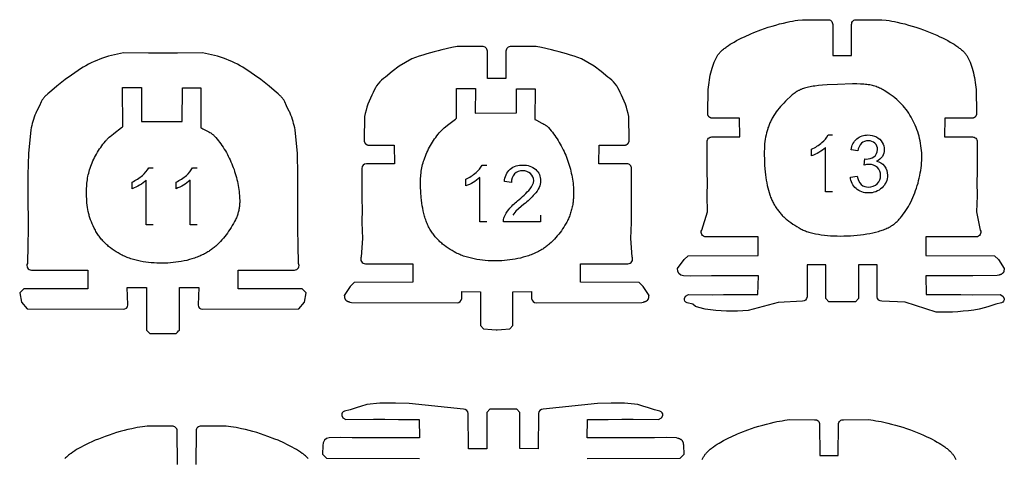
# Model space of a CAD drawing. Extents: x -306 to 77, y -230 to 818.
# Tile 10 of 15: x -104 to 69, y 117 to 194. Entities that reach past the tile are written whole.
import ezdxf

# ---------------------------------------------------------------- set-up
doc = ezdxf.new("R2010")
doc.units = 0
doc.layers.add('LAYER_1', color=18, linetype='CONTINUOUS')
doc.layers.add('LETTERS', color=1, linetype='CONTINUOUS')

msp = doc.modelspace()

# ---------------------------------------------------------------- linework, layer by layer
at = {"layer": 'LAYER_1'}
for points in [[(39.29, 187.73), (42.54, 187.73), (42.57, 193.2, -0.444286), (43.47, 194.01), (47.85, 194.02), (47.86, 194.02), (48.67, 193.92), (49.15, 193.85), (49.62, 193.76), (50.09, 193.68), (50.55, 193.58), (51.23, 193.42), (51.9, 193.26), (52.56, 193.08), (53.22, 192.88), (53.88, 192.68), (54.54, 192.46), (55.19, 192.23), (56.4, 191.77), (56.97, 191.53), (57.53, 191.29), (58.08, 191.03), (58.54, 190.81), (59, 190.58), (59.45, 190.34), (59.89, 190.09), (60.23, 189.9), (60.56, 189.69), (60.89, 189.47), (61.21, 189.25), (61.49, 189.04), (61.63, 188.93), (61.77, 188.82), (61.9, 188.7), (62.03, 188.59), (62.16, 188.47), (62.28, 188.35), (62.38, 188.25), (62.47, 188.15), (62.56, 188.04), (62.64, 187.94), (62.72, 187.83), (62.8, 187.71), (62.87, 187.6), (62.94, 187.48), (63.06, 187.26), (63.17, 187.04), (63.28, 186.81), (63.38, 186.57), (63.51, 186.22), (63.64, 185.85), (63.76, 185.48), (63.86, 185.11), (63.96, 184.7), (64.06, 184.28), (64.15, 183.86), (64.22, 183.43), (64.29, 183.01), (64.35, 182.58), (64.4, 182.15), (64.44, 181.73), (64.51, 177.59), (64.51, 177.57), (64.52, 177.55), (64.52, 177.52), (64.52, 177.5), (64.51, 177.48), (64.51, 177.46), (64.51, 177.44), (64.51, 177.42), (64.51, 177.4), (64.5, 177.38), (64.5, 177.36), (64.49, 177.34), (64.49, 177.32), (64.48, 177.3), (64.48, 177.28), (64.47, 177.26), (64.46, 177.24), (64.46, 177.22), (64.45, 177.2), (64.44, 177.18), (64.43, 177.16), (64.42, 177.14), (64.41, 177.12), (64.4, 177.1), (64.39, 177.09), (64.38, 177.07), (64.37, 177.05), (64.35, 177.03), (64.34, 177.02), (64.33, 177), (64.31, 176.98), (64.3, 176.97), (64.28, 176.95), (64.27, 176.94), (64.25, 176.92), (64.24, 176.91), (64.22, 176.89), (64.21, 176.88), (64.19, 176.87), (64.17, 176.86), (64.16, 176.84), (64.14, 176.83), (64.12, 176.82), (64.1, 176.81), (64.08, 176.8), (64.06, 176.79), (64.05, 176.78), (64.03, 176.77), (64.01, 176.76), (63.99, 176.76), (63.97, 176.75), (63.95, 176.74), (63.93, 176.74), (63.91, 176.73), (63.89, 176.73), (63.87, 176.72), (63.85, 176.72), (63.83, 176.71), (63.8, 176.71), (63.78, 176.71), (63.76, 176.71), (63.74, 176.7), (63.72, 176.7), (59.05, 176.71), (58.96, 176.7), (58.94, 176.7), (58.92, 176.7), (58.92, 176.7), (58.9, 173.42), (63.8, 173.41, -0.414347), (64.62, 172.6), (64.62, 167.16), (64.58, 165.49), (64.6, 163.08), (64.49, 160.27), (65.18, 157.06, -0.56177), (64.46, 155.87), (55.64, 155.87), (55.64, 152.6), (67.66, 152.55), (68.37, 151.86), (69.39, 150.31), (69.39, 150.28), (69.38, 150.26), (69.37, 150.23), (69.37, 150.21), (69.36, 150.16), (69.33, 149.9), (69.32, 149.85), (69.31, 149.83), (69.31, 149.81), (69.3, 149.78), (69.3, 149.76), (69.29, 149.73), (69.28, 149.71), (69.28, 149.7), (69.27, 149.69), (69.27, 149.68), (69.26, 149.67), (69.26, 149.65), (69.25, 149.64), (69.25, 149.63), (69.24, 149.62), (69.24, 149.61), (69.23, 149.6), (69.22, 149.59), (69.22, 149.58), (69.21, 149.57), (69.2, 149.56), (69.19, 149.55), (69.19, 149.54), (69.18, 149.53), (69.16, 149.52), (69.15, 149.5), (69.14, 149.49), (69.13, 149.48), (69.11, 149.46), (69.1, 149.45), (69.09, 149.44), (69.07, 149.43), (69.06, 149.42), (69.04, 149.41), (69.03, 149.4), (69, 149.38), (68.97, 149.36), (68.94, 149.34), (68.91, 149.32), (68.88, 149.3), (68.84, 149.28), (68.81, 149.27), (68.78, 149.25), (68.74, 149.24), (68.71, 149.22), (68.64, 149.2), (68.56, 149.17), (68.49, 149.15), (68.42, 149.13), (68.13, 149.06), (63.85, 148.99), (60.43, 149), (55.62, 148.99), (55.69, 145.75), (59.34, 145.74), (61.73, 145.71), (63.72, 145.69), (68.64, 145.75), (69.16, 145.43), (69.38, 145.03, -0.399592), (68.88, 144.29), (67.91, 144.03), (66.66, 143.63), (66.07, 143.47), (64.98, 143.14, -0.046647), (57.42, 142.63), (51.96, 144.41), (47.9, 144.56, -0.398178), (47.07, 145.31), (47.05, 150.97), (43.8, 150.95), (43.8, 145.04), (43.26, 144.44), (38.57, 144.44), (38.03, 145.04), (38.03, 150.95), (34.78, 150.97), (34.76, 145.31, -0.398008), (33.93, 144.56), (29.71, 144.31), (24.41, 142.93, -0.053944), (16.85, 143.14), (15.76, 143.47), (15.17, 143.63), (14.68, 144.03), (13.71, 144.29, -0.399792), (13.22, 145.03), (13.43, 145.43), (13.96, 145.75), (18.11, 145.69), (20.1, 145.71), (22.49, 145.74), (26.14, 145.75), (26.21, 148.99), (21.4, 149), (17.98, 148.99), (14.36, 148.98), (13.07, 149.01, -0.402202), (11.98, 150.31), (13.15, 151.86), (13.87, 152.55), (26.19, 152.6), (26.19, 155.87), (16.99, 155.87, -0.562366), (16.26, 157.06), (17.26, 160.27), (17.23, 163.08), (17.25, 165.49), (17.21, 167.16), (17.21, 172.6, -0.414518), (18.03, 173.41), (22.93, 173.42), (22.91, 176.7), (22.91, 176.7), (22.89, 176.7), (22.87, 176.7), (22.51, 176.71), (18.11, 176.7), (18.09, 176.7), (18.07, 176.71), (18.05, 176.71), (18.02, 176.71), (18, 176.71), (17.98, 176.72), (17.96, 176.72), (17.94, 176.73), (17.92, 176.73), (17.9, 176.74), (17.88, 176.74), (17.86, 176.75), (17.84, 176.76), (17.82, 176.76), (17.8, 176.77), (17.78, 176.78), (17.76, 176.79), (17.75, 176.8), (17.73, 176.81), (17.71, 176.82), (17.69, 176.83), (17.67, 176.84), (17.66, 176.86), (17.64, 176.87), (17.62, 176.88), (17.61, 176.89), (17.59, 176.91), (17.57, 176.92), (17.56, 176.94), (17.54, 176.95), (17.53, 176.97), (17.52, 176.98), (17.5, 177), (17.49, 177.02), (17.48, 177.03), (17.46, 177.05), (17.45, 177.07), (17.44, 177.09), (17.43, 177.1), (17.42, 177.12), (17.41, 177.14), (17.4, 177.16), (17.39, 177.18), (17.38, 177.2), (17.37, 177.22), (17.37, 177.24), (17.36, 177.26), (17.35, 177.28), (17.35, 177.3), (17.34, 177.32), (17.34, 177.34), (17.33, 177.36), (17.33, 177.38), (17.32, 177.4), (17.32, 177.42), (17.32, 177.44), (17.32, 177.46), (17.31, 177.48), (17.31, 177.5), (17.31, 177.52), (17.31, 177.55), (17.32, 177.57), (17.32, 177.59), (17.39, 181.73), (17.43, 182.15), (17.48, 182.58), (17.54, 183.01), (17.61, 183.43), (17.68, 183.86), (17.77, 184.28), (17.86, 184.7), (17.97, 185.11), (18.07, 185.48), (18.19, 185.85), (18.32, 186.22), (18.45, 186.57), (18.55, 186.81), (18.66, 187.04), (18.77, 187.26), (18.89, 187.48), (18.96, 187.6), (19.03, 187.71), (19.11, 187.83), (19.19, 187.94), (19.27, 188.04), (19.36, 188.15), (19.45, 188.25), (19.54, 188.35), (19.67, 188.47), (19.8, 188.59), (19.93, 188.7), (20.06, 188.82), (20.2, 188.93), (20.34, 189.04), (20.48, 189.15), (20.62, 189.25), (20.94, 189.47), (21.27, 189.69), (21.6, 189.9), (21.94, 190.09), (22.38, 190.34), (22.83, 190.58), (23.29, 190.81), (23.75, 191.03), (24.86, 191.53), (25.43, 191.77), (26.64, 192.23), (27.29, 192.46), (27.95, 192.68), (28.61, 192.88), (29.27, 193.08), (29.93, 193.26), (30.6, 193.42), (31.28, 193.58), (31.74, 193.68), (32.21, 193.76), (32.68, 193.85), (33.16, 193.92), (33.97, 194.02), (33.98, 194.02), (38.36, 194.01, -0.444042), (39.26, 193.2), (39.29, 187.73)], [(-19.75, 183.7), (-21.34, 183.7), (-21.38, 188.48, 0.444007), (-22.28, 189.3), (-26.66, 189.3), (-26.67, 189.3), (-27.63, 189.12), (-29.36, 188.71, 0.038051), (-34.64, 187.12), (-36.89, 185.86), (-38.09, 184.92), (-39.25, 183.92, 0.167826), (-41.42, 181.25, 0.079372), (-42.94, 177.01), (-43.01, 172.87), (-43.01, 172.85), (-43.02, 172.83), (-43.02, 172.81), (-43.02, 172.79), (-43.02, 172.77), (-43.01, 172.74), (-43.01, 172.72), (-43.01, 172.7), (-43.01, 172.68), (-43, 172.66), (-43, 172.64), (-42.99, 172.62), (-42.99, 172.6), (-42.98, 172.58), (-42.98, 172.56), (-42.97, 172.54), (-42.96, 172.52), (-42.96, 172.5), (-42.95, 172.48), (-42.94, 172.46), (-42.93, 172.44), (-42.92, 172.42), (-42.91, 172.41), (-42.9, 172.39), (-42.89, 172.37), (-42.88, 172.35), (-42.87, 172.33), (-42.85, 172.32), (-42.84, 172.3), (-42.83, 172.28), (-42.81, 172.27), (-42.8, 172.25), (-42.79, 172.24), (-42.77, 172.22), (-42.76, 172.21), (-42.74, 172.19), (-42.72, 172.18), (-42.71, 172.16), (-42.69, 172.15), (-42.67, 172.14), (-42.66, 172.13), (-42.64, 172.12), (-42.62, 172.1), (-42.6, 172.09), (-42.58, 172.08), (-42.57, 172.07), (-42.55, 172.07), (-42.53, 172.06), (-42.51, 172.05), (-42.49, 172.04), (-42.47, 172.03), (-42.45, 172.03), (-42.43, 172.02), (-42.41, 172.02), (-42.39, 172.01), (-42.37, 172.01), (-42.35, 172), (-42.33, 172), (-42.31, 171.99), (-42.28, 171.99), (-42.26, 171.99), (-42.24, 171.99), (-42.22, 171.99), (-37.84, 171.99), (-37.77, 171.99), (-37.74, 171.99), (-37.73, 171.99), (-37.72, 171.99), (-37.7, 168.71), (-42.61, 168.7, 0.414042), (-43.43, 167.88), (-43.43, 162.44), (-43.39, 160.77), (-43.41, 158.36), (-43.3, 155.55), (-43.53, 152.35, 0.561911), (-42.8, 151.15), (-34.44, 151.15), (-34.44, 147.89), (-44.78, 147.84), (-45.49, 147.15), (-46.51, 145.59), (-46.51, 145.57), (-46.5, 145.54), (-46.5, 145.52), (-46.49, 145.49), (-46.48, 145.44), (-46.45, 145.19), (-46.44, 145.14), (-46.44, 145.11), (-46.43, 145.09), (-46.42, 145.06), (-46.42, 145.04), (-46.41, 145.02), (-46.4, 144.99), (-46.4, 144.98), (-46.39, 144.97), (-46.39, 144.96), (-46.39, 144.95), (-46.38, 144.94), (-46.38, 144.93), (-46.37, 144.92), (-46.36, 144.91), (-46.36, 144.9), (-46.35, 144.88), (-46.35, 144.87), (-46.34, 144.86), (-46.33, 144.85), (-46.32, 144.84), (-46.32, 144.84), (-46.31, 144.83), (-46.3, 144.81), (-46.29, 144.8), (-46.27, 144.79), (-46.26, 144.77), (-46.25, 144.76), (-46.24, 144.75), (-46.22, 144.74), (-46.21, 144.72), (-46.19, 144.71), (-46.18, 144.7), (-46.17, 144.69), (-46.15, 144.68), (-46.12, 144.66), (-46.09, 144.64), (-46.06, 144.62), (-46.03, 144.6), (-46, 144.58), (-45.97, 144.57), (-45.93, 144.55), (-45.9, 144.54), (-45.86, 144.52), (-45.83, 144.51), (-45.76, 144.48), (-45.69, 144.46), (-45.61, 144.44), (-45.54, 144.41), (-45.26, 144.34), (-26.71, 144.29, 0.398245), (-25.87, 145.03), (-25.86, 146.25), (-22.6, 146.23), (-22.6, 140.32), (-22.07, 139.72), (-20.62, 139.59), (-19.84, 139.54), (-19.75, 139.54), (-19.65, 139.54), (-18.88, 139.59), (-17.43, 139.72), (-16.89, 140.32), (-16.89, 146.23), (-13.64, 146.25), (-13.62, 145.03, 0.39839), (-12.78, 144.29), (5.76, 144.34), (6.05, 144.41), (6.12, 144.44), (6.19, 144.46), (6.26, 144.48), (6.33, 144.51), (6.37, 144.52), (6.4, 144.54), (6.44, 144.55), (6.47, 144.57), (6.5, 144.58), (6.54, 144.6), (6.57, 144.62), (6.6, 144.64), (6.63, 144.66), (6.66, 144.68), (6.67, 144.69), (6.69, 144.7), (6.7, 144.71), (6.71, 144.72), (6.73, 144.74), (6.74, 144.75), (6.75, 144.76), (6.77, 144.77), (6.78, 144.79), (6.79, 144.8), (6.8, 144.81), (6.82, 144.83), (6.82, 144.84), (6.83, 144.84), (6.84, 144.85), (6.84, 144.86), (6.85, 144.87), (6.86, 144.88), (6.86, 144.9), (6.87, 144.91), (6.88, 144.92), (6.88, 144.93), (6.89, 144.94), (6.89, 144.95), (6.9, 144.96), (6.9, 144.97), (6.9, 144.98), (6.91, 144.99), (6.92, 145.02), (6.92, 145.04), (6.93, 145.06), (6.94, 145.09), (6.94, 145.11), (6.95, 145.14), (6.96, 145.19), (6.99, 145.44), (7, 145.49), (7, 145.52), (7.01, 145.54), (7.01, 145.57), (7.02, 145.59), (6, 147.15), (5.28, 147.84), (-5.05, 147.89), (-5.05, 151.15), (3.31, 151.15, 0.56211), (4.04, 152.35), (3.81, 155.55), (3.91, 158.36), (3.9, 160.77), (3.93, 162.44), (3.93, 167.88, 0.414242), (3.12, 168.7), (-1.79, 168.71), (-1.77, 171.99), (-1.76, 171.99), (-1.75, 171.99), (-1.73, 171.99), (-1.65, 171.99), (2.73, 171.99), (2.75, 171.99), (2.77, 171.99), (2.79, 171.99), (2.81, 171.99), (2.83, 172), (2.85, 172), (2.87, 172.01), (2.89, 172.01), (2.91, 172.02), (2.93, 172.02), (2.95, 172.03), (2.97, 172.03), (2.99, 172.04), (3.01, 172.05), (3.03, 172.06), (3.05, 172.07), (3.07, 172.07), (3.09, 172.08), (3.11, 172.09), (3.13, 172.1), (3.14, 172.12), (3.16, 172.13), (3.18, 172.14), (3.2, 172.15), (3.21, 172.16), (3.23, 172.18), (3.25, 172.19), (3.26, 172.21), (3.28, 172.22), (3.29, 172.24), (3.31, 172.25), (3.32, 172.27), (3.33, 172.28), (3.35, 172.3), (3.36, 172.32), (3.37, 172.33), (3.38, 172.35), (3.4, 172.37), (3.41, 172.39), (3.42, 172.41), (3.43, 172.42), (3.44, 172.44), (3.45, 172.46), (3.45, 172.48), (3.46, 172.5), (3.47, 172.52), (3.48, 172.54), (3.48, 172.56), (3.49, 172.58), (3.5, 172.6), (3.5, 172.62), (3.51, 172.64), (3.51, 172.66), (3.51, 172.68), (3.52, 172.7), (3.52, 172.72), (3.52, 172.74), (3.52, 172.77), (3.52, 172.79), (3.52, 172.81), (3.52, 172.83), (3.52, 172.85), (3.52, 172.87), (3.45, 177.01, 0.079311), (1.92, 181.25, 0.167865), (-0.24, 183.92), (-1.41, 184.92), (-2.6, 185.86), (-4.85, 187.12, 0.038053), (-10.13, 188.71), (-11.86, 189.12), (-12.82, 189.3), (-12.83, 189.3), (-17.21, 189.3, 0.444437), (-18.11, 188.48), (-18.15, 183.7), (-19.75, 183.7)], [(-78.34, 188.16), (-80.85, 188.16), (-80.9, 188.16), (-85.28, 188.17), (-85.29, 188.17, 0.113732), (-93.26, 185.07), (-93.84, 184.69), (-94.4, 184.3), (-95.51, 183.5), (-95.82, 183.27), (-96.71, 182.56), (-97, 182.32), (-97.88, 181.56), (-98.56, 181.01), (-98.69, 180.9), (-98.82, 180.78), (-98.89, 180.72), (-98.95, 180.66), (-99.04, 180.56), (-99.13, 180.46), (-99.22, 180.36), (-99.3, 180.25), (-99.38, 180.14), (-99.46, 180.03), (-99.53, 179.92), (-99.6, 179.8), (-99.66, 179.69), (-99.72, 179.58), (-100.04, 178.89), (-100.53, 177.91), (-100.6, 177.75), (-100.68, 177.58), (-100.82, 177.23), (-100.95, 176.87), (-101.07, 176.5), (-101.18, 176.14), (-101.29, 175.77), (-101.39, 175.4), (-101.48, 175.03), (-101.56, 174.65), (-101.94, 170.52), (-102.05, 166.75), (-102.05, 161.31), (-102.01, 159.64), (-102.03, 157.23), (-102.08, 154.42), (-102.15, 151.21, 0.562215), (-101.43, 150.02), (-91.54, 150.02), (-91.54, 146.76), (-102.79, 146.71), (-103.5, 146.02), (-103.21, 144.39), (-102.19, 143.21), (-85.33, 143.15, 0.398321), (-84.5, 143.9), (-84.63, 146.96), (-81.23, 146.94), (-81.23, 139.5), (-81.1, 139.35), (-80.89, 139.13), (-80.64, 138.9), (-76.05, 138.9), (-75.8, 139.13), (-75.59, 139.35), (-75.59, 139.35), (-75.46, 139.5), (-75.46, 146.94), (-72.06, 146.96), (-72.19, 143.9, 0.398166), (-71.36, 143.15), (-54.5, 143.21), (-53.48, 144.39), (-53.19, 146.02), (-53.9, 146.71), (-65.15, 146.76), (-65.15, 150.02), (-55.26, 150.02, 0.562101), (-54.54, 151.21), (-54.61, 154.42), (-54.66, 157.23), (-54.68, 159.64), (-54.64, 161.31), (-54.64, 166.75), (-54.75, 170.52), (-55.13, 174.65), (-55.21, 175.03), (-55.3, 175.4), (-55.4, 175.77), (-55.51, 176.14), (-55.62, 176.5), (-55.74, 176.87), (-55.87, 177.23), (-56.01, 177.58), (-56.08, 177.75), (-56.16, 177.91), (-56.65, 178.89), (-56.97, 179.58), (-57.03, 179.69), (-57.09, 179.8), (-57.15, 179.92), (-57.23, 180.03), (-57.3, 180.14), (-57.38, 180.25), (-57.47, 180.36), (-57.56, 180.46), (-57.65, 180.56), (-57.74, 180.66), (-57.8, 180.72), (-57.87, 180.78), (-58, 180.9), (-58.13, 181.01), (-58.81, 181.56), (-59.69, 182.32), (-59.98, 182.56), (-60.57, 183.04), (-61.18, 183.5), (-62.29, 184.3), (-62.85, 184.69), (-63.43, 185.07, 0.113732), (-71.4, 188.17), (-71.41, 188.17), (-75.79, 188.16), (-78.34, 188.16)], [(-3.85, 116.92), (12.45, 116.97), (13.17, 117.66), (13.11, 119.22), (13.11, 119.24), (13.1, 119.27), (13.09, 119.31), (13.08, 119.36), (13.04, 119.62), (13.04, 119.66), (13.02, 119.71), (13.02, 119.74), (13.01, 119.76), (13, 119.79), (13, 119.81), (12.99, 119.83), (12.98, 119.85), (12.97, 119.88), (12.97, 119.89), (12.96, 119.9), (12.95, 119.91), (12.95, 119.92), (12.94, 119.93), (12.94, 119.94), (12.93, 119.95), (12.92, 119.96), (12.92, 119.97), (12.91, 119.98), (12.9, 120), (12.89, 120.01), (12.87, 120.03), (12.86, 120.04), (12.85, 120.06), (12.84, 120.07), (12.82, 120.09), (12.81, 120.1), (12.8, 120.11), (12.78, 120.13), (12.77, 120.14), (12.75, 120.15), (12.74, 120.16), (12.73, 120.17), (12.71, 120.19), (12.7, 120.2), (12.67, 120.22), (12.64, 120.24), (12.6, 120.26), (12.57, 120.28), (12.54, 120.29), (12.5, 120.31), (12.47, 120.33), (12.44, 120.34), (12.4, 120.36), (12.37, 120.37), (12.29, 120.4), (12.22, 120.42), (12.15, 120.44), (11.84, 120.53), (10.05, 120.59), (7.98, 120.55), (4.36, 120.54), (0.94, 120.53), (-3.88, 120.53), (-3.81, 123.77), (-0.15, 123.78), (2.24, 123.82), (4.22, 123.83), (8.69, 123.77), (9.21, 124.09), (9.43, 124.5, 0.399587), (8.93, 125.24), (7.96, 125.49), (6.71, 125.89), (6.12, 126.06), (5.03, 126.39), (2.7, 126.64), (0.38, 126.62), (-2.07, 126.59), (-11.59, 125.58, 0.398145), (-12.42, 124.83), (-12.44, 118.63), (-15.69, 118.66), (-15.69, 125.02), (-16.23, 125.62), (-20.92, 125.62), (-21.46, 125.02), (-21.46, 118.62), (-24.71, 118.63), (-24.73, 124.83, 0.397942), (-25.57, 125.58), (-35.09, 126.59), (-37.54, 126.62), (-40.24, 126.64), (-42.56, 126.39), (-43.66, 126.06), (-44.24, 125.89), (-45.5, 125.49), (-46.47, 125.24, 0.399948), (-46.96, 124.5), (-46.75, 124.09), (-46.22, 123.77), (-41.38, 123.83), (-39.39, 123.82), (-37, 123.78), (-33.35, 123.77), (-33.28, 120.53), (-38.1, 120.53), (-41.51, 120.54), (-45.14, 120.55), (-47.21, 120.59), (-49.14, 120.58, 0.38549), (-50.27, 119.22), (-50.32, 117.66), (-49.6, 116.97), (-33.3, 116.92)], [(16.36, 116.76), (16.47, 116.99), (16.59, 117.21), (16.66, 117.33), (16.74, 117.44), (16.81, 117.55), (16.89, 117.66), (16.98, 117.77), (17.06, 117.87), (17.15, 117.98), (17.25, 118.07), (17.37, 118.2), (17.5, 118.32), (17.63, 118.43), (17.77, 118.55), (17.9, 118.66), (18.04, 118.77), (18.18, 118.87), (18.32, 118.98), (18.64, 119.2), (18.97, 119.42), (19.3, 119.62), (19.64, 119.82), (20.08, 120.07), (20.53, 120.31), (20.99, 120.54), (21.45, 120.76), (22.56, 121.26), (23.13, 121.49), (24.34, 121.96), (25, 122.19), (25.65, 122.41), (26.31, 122.61), (26.97, 122.81), (27.64, 122.98), (28.31, 123.15), (28.98, 123.31), (29.45, 123.4), (29.92, 123.49), (30.39, 123.57), (30.86, 123.65), (31.67, 123.75), (31.68, 123.75), (36.06, 123.74, -0.444007), (36.96, 122.93), (37, 117.46)], [(37, 117.46), (40.24, 117.46), (40.28, 122.93, -0.444583), (41.18, 123.74), (45.56, 123.75), (45.57, 123.75), (46.38, 123.65), (46.85, 123.57), (47.32, 123.49), (47.79, 123.4), (48.26, 123.31), (48.93, 123.15), (49.6, 122.98), (50.27, 122.81), (50.93, 122.61), (51.59, 122.41), (52.24, 122.19), (52.89, 121.96), (54.11, 121.49), (54.67, 121.26), (55.23, 121.02), (55.79, 120.76), (56.25, 120.54), (56.7, 120.31), (57.15, 120.07), (57.6, 119.82), (57.93, 119.62), (58.27, 119.42), (58.59, 119.2), (58.92, 118.98), (59.2, 118.77), (59.34, 118.66), (59.47, 118.55), (59.6, 118.43), (59.73, 118.32), (59.86, 118.2), (59.99, 118.07), (60.08, 117.98), (60.17, 117.87), (60.26, 117.77), (60.34, 117.66), (60.42, 117.55), (60.5, 117.44), (60.57, 117.33), (60.64, 117.21), (60.76, 116.99), (60.88, 116.76)], [(-75.82, 115.85), (-75.85, 121.78, 0.444236), (-76.75, 122.6), (-81.13, 122.6), (-81.14, 122.6), (-81.95, 122.5), (-82.42, 122.43), (-82.9, 122.35), (-83.36, 122.26), (-83.83, 122.16), (-84.51, 122.01), (-85.17, 121.84), (-85.84, 121.66), (-86.5, 121.47), (-87.16, 121.26), (-87.82, 121.05), (-88.47, 120.82), (-89.68, 120.35), (-90.25, 120.12), (-90.81, 119.87), (-91.36, 119.62), (-91.82, 119.4), (-92.28, 119.17), (-92.73, 118.93), (-93.17, 118.68), (-93.51, 118.48), (-93.84, 118.27), (-94.17, 118.06), (-94.49, 117.83), (-94.63, 117.73), (-94.77, 117.62), (-94.91, 117.52), (-95.05, 117.4), (-95.18, 117.29), (-95.31, 117.17), (-95.44, 117.05), (-95.56, 116.93)], [(-52.82, 116.93), (-52.95, 117.05), (-53.08, 117.17), (-53.21, 117.29), (-53.34, 117.4), (-53.48, 117.52), (-53.61, 117.62), (-53.75, 117.73), (-53.9, 117.83), (-54.22, 118.06), (-54.55, 118.27), (-54.88, 118.48), (-55.22, 118.68), (-55.66, 118.93), (-56.11, 119.17), (-56.57, 119.4), (-57.02, 119.62), (-58.14, 120.12), (-58.71, 120.35), (-59.92, 120.82), (-60.57, 121.05), (-61.23, 121.26), (-61.88, 121.47), (-62.55, 121.66), (-63.21, 121.84), (-63.88, 122.01), (-64.56, 122.16), (-65.02, 122.26), (-65.49, 122.35), (-65.96, 122.43), (-66.44, 122.5), (-67.25, 122.6), (-67.25, 122.6), (-71.64, 122.6, 0.444548), (-72.54, 121.78), (-72.57, 115.85)]]:
    msp.add_lwpolyline(points, format="xyb", dxfattribs=at)
for points in [[(-70.63, 153.11), (-70.84, 153), (-71.04, 152.89), (-71.25, 152.78), (-71.47, 152.68), (-71.68, 152.58), (-71.9, 152.48), (-72.12, 152.39), (-72.34, 152.31), (-72.56, 152.22), (-72.79, 152.14), (-73.25, 152), (-73.71, 151.86), (-74.18, 151.74), (-74.65, 151.64), (-75.12, 151.55), (-75.6, 151.47), (-76.08, 151.4), (-76.55, 151.35), (-77.03, 151.3), (-77.5, 151.27), (-77.97, 151.25), (-78.45, 151.24), (-78.93, 151.24), (-79.42, 151.25), (-79.9, 151.28), (-80.39, 151.31), (-80.88, 151.36), (-81.37, 151.42), (-81.85, 151.49), (-82.33, 151.58), (-82.81, 151.69), (-83.28, 151.81), (-83.52, 151.87), (-83.75, 151.94), (-83.98, 152.02), (-84.21, 152.1), (-84.43, 152.18), (-84.66, 152.26), (-84.88, 152.36), (-85.1, 152.45), (-85.31, 152.55), (-85.53, 152.66), (-85.88, 152.84), (-86.23, 153.03), (-86.57, 153.24), (-86.91, 153.46), (-87.24, 153.69), (-87.56, 153.93), (-87.72, 154.06), (-87.88, 154.19), (-88.04, 154.32), (-88.19, 154.45), (-88.34, 154.59), (-88.48, 154.73), (-88.63, 154.87), (-88.77, 155.02), (-88.91, 155.17), (-89.05, 155.32), (-89.18, 155.48), (-89.31, 155.64), (-89.44, 155.8), (-89.56, 155.96), (-89.68, 156.13), (-89.8, 156.3), (-89.91, 156.48), (-90.02, 156.65), (-90.12, 156.83), (-90.22, 157.02), (-90.42, 157.4), (-90.61, 157.78), (-90.77, 158.15), (-90.92, 158.51), (-91.06, 158.86), (-91.12, 159.04), (-91.18, 159.22), (-91.23, 159.4), (-91.29, 159.57), (-91.33, 159.75), (-91.38, 159.93), (-91.46, 160.3), (-91.53, 160.67), (-91.59, 161.05), (-91.64, 161.45), (-91.69, 161.86), (-91.72, 162.29), (-91.76, 163.21), (-91.77, 163.5), (-91.77, 163.8), (-91.77, 164.1), (-91.76, 164.4), (-91.74, 164.7), (-91.72, 165), (-91.69, 165.3), (-91.66, 165.6), (-91.62, 165.9), (-91.57, 166.2), (-91.52, 166.5), (-91.46, 166.79), (-91.39, 167.08), (-91.31, 167.37), (-91.23, 167.66), (-91.14, 167.94), (-91.03, 168.26), (-90.91, 168.57), (-90.78, 168.89), (-90.64, 169.2), (-90.5, 169.51), (-90.34, 169.82), (-90.18, 170.12), (-90.01, 170.42), (-89.84, 170.72), (-89.66, 171.01), (-89.47, 171.3), (-89.28, 171.58), (-89.08, 171.86), (-88.88, 172.13), (-88.67, 172.4), (-88.45, 172.66), (-88.38, 172.75), (-88.29, 172.84), (-88.21, 172.93), (-88.13, 173.02), (-87.95, 173.2), (-87.77, 173.36), (-87.58, 173.53), (-87.39, 173.69), (-87, 174), (-85.61, 175.05), (-85.42, 175.21), (-85.45, 182.1), (-82.11, 182.13), (-82.13, 176.14), (-74.96, 176.15), (-74.91, 182.07), (-71.7, 182.07), (-71.67, 175.03), (-71.52, 174.94), (-71.37, 174.86), (-70.42, 174.38), (-70.27, 174.3), (-70.11, 174.21), (-69.96, 174.12), (-69.89, 174.07), (-69.82, 174.02), (-69.75, 173.97), (-69.68, 173.92), (-69.61, 173.87), (-69.55, 173.82), (-69.48, 173.76), (-69.42, 173.7), (-69.36, 173.64), (-69.3, 173.58), (-69.06, 173.31), (-68.83, 173.04), (-68.61, 172.76), (-68.39, 172.48), (-68.18, 172.19), (-67.98, 171.89), (-67.78, 171.6), (-67.58, 171.29), (-67.39, 170.98), (-67.21, 170.67), (-67.04, 170.35), (-66.87, 170.03), (-66.71, 169.7), (-66.55, 169.38), (-66.4, 169.04), (-66.26, 168.71), (-66.12, 168.37), (-65.99, 168.03), (-65.87, 167.69), (-65.76, 167.34), (-65.65, 167), (-65.54, 166.65), (-65.45, 166.3), (-65.36, 165.95), (-65.28, 165.59), (-65.2, 165.24), (-65.14, 164.89), (-65.08, 164.53), (-65.02, 164.18), (-64.98, 163.82), (-64.94, 163.47), (-64.91, 163.12), (-64.88, 162.69), (-64.87, 162.28), (-64.87, 162.09), (-64.87, 161.9), (-64.88, 161.71), (-64.89, 161.53), (-64.91, 161.35), (-64.93, 161.18), (-64.95, 161), (-64.97, 160.83), (-65, 160.66), (-65.04, 160.5), (-65.08, 160.33), (-65.12, 160.17), (-65.17, 160.01), (-65.22, 159.85), (-65.27, 159.69), (-65.33, 159.52), (-65.4, 159.36), (-65.46, 159.2), (-65.54, 159.04), (-65.61, 158.88), (-65.78, 158.54), (-65.97, 158.2), (-66.17, 157.85), (-66.39, 157.49), (-66.59, 157.17), (-66.81, 156.85), (-67.03, 156.54), (-67.25, 156.23), (-67.49, 155.93), (-67.74, 155.63), (-67.99, 155.33), (-68.26, 155.04), (-68.53, 154.76), (-68.8, 154.49), (-69.09, 154.23), (-69.24, 154.11), (-69.38, 153.98), (-69.53, 153.86), (-69.69, 153.75), (-69.84, 153.63), (-69.99, 153.52), (-70.15, 153.41), (-70.31, 153.31), (-70.47, 153.21), (-70.63, 153.11)], [(-12, 153.52), (-12.2, 153.41), (-12.41, 153.3), (-12.62, 153.19), (-12.83, 153.09), (-13.05, 152.99), (-13.26, 152.89), (-13.48, 152.8), (-13.7, 152.71), (-13.93, 152.63), (-14.15, 152.55), (-14.61, 152.4), (-15.07, 152.27), (-15.54, 152.15), (-16.01, 152.05), (-16.49, 151.95), (-16.96, 151.87), (-17.44, 151.81), (-17.92, 151.75), (-18.39, 151.71), (-18.87, 151.68), (-19.34, 151.66), (-19.82, 151.65), (-20.3, 151.65), (-20.78, 151.66), (-21.27, 151.68), (-21.76, 151.72), (-22.24, 151.77), (-22.73, 151.83), (-23.21, 151.9), (-23.7, 151.99), (-24.17, 152.1), (-24.65, 152.22), (-24.88, 152.28), (-25.11, 152.35), (-25.34, 152.43), (-25.57, 152.5), (-25.8, 152.59), (-26.02, 152.67), (-26.24, 152.76), (-26.46, 152.86), (-26.68, 152.96), (-26.89, 153.06), (-27.24, 153.25), (-27.59, 153.44), (-27.93, 153.65), (-28.27, 153.87), (-28.6, 154.1), (-28.93, 154.34), (-29.09, 154.47), (-29.24, 154.59), (-29.4, 154.73), (-29.55, 154.86), (-29.7, 155), (-29.85, 155.14), (-29.99, 155.28), (-30.13, 155.43), (-30.27, 155.58), (-30.41, 155.73), (-30.54, 155.89), (-30.67, 156.04), (-30.8, 156.21), (-30.92, 156.37), (-31.04, 156.54), (-31.16, 156.71), (-31.27, 156.88), (-31.38, 157.06), (-31.48, 157.24), (-31.59, 157.43), (-31.69, 157.62), (-31.79, 157.82), (-31.88, 158.03), (-31.97, 158.23), (-32.05, 158.44), (-32.14, 158.65), (-32.21, 158.87), (-32.29, 159.08), (-32.36, 159.3), (-32.42, 159.52), (-32.54, 159.97), (-32.65, 160.42), (-32.74, 160.88), (-32.83, 161.34), (-32.9, 161.81), (-32.96, 162.29), (-33.01, 162.76), (-33.08, 163.72), (-33.13, 164.69), (-33.14, 164.98), (-33.14, 165.28), (-33.13, 165.58), (-33.12, 165.88), (-33.11, 166.18), (-33.09, 166.48), (-33.06, 166.78), (-33.02, 167.08), (-32.98, 167.38), (-32.94, 167.68), (-32.88, 167.98), (-32.82, 168.27), (-32.75, 168.56), (-32.68, 168.85), (-32.59, 169.14), (-32.5, 169.42), (-32.39, 169.74), (-32.27, 170.05), (-32.14, 170.37), (-32, 170.68), (-31.86, 170.99), (-31.71, 171.3), (-31.54, 171.6), (-31.38, 171.9), (-31.2, 172.2), (-31.02, 172.49), (-30.83, 172.78), (-30.64, 173.06), (-30.44, 173.34), (-30.24, 173.61), (-30.03, 173.88), (-29.82, 174.14), (-29.74, 174.23), (-29.66, 174.32), (-29.57, 174.41), (-29.49, 174.5), (-29.31, 174.68), (-29.13, 174.84), (-28.95, 175.01), (-28.76, 175.17), (-28.36, 175.48), (-26.98, 176.53), (-26.79, 176.69), (-26.81, 181.9), (-23.47, 181.92), (-23.5, 177.62), (-16.25, 177.63), (-16.28, 181.87), (-12.98, 181.87), (-13.03, 176.51), (-12.89, 176.42), (-12.73, 176.34), (-11.79, 175.86), (-11.63, 175.78), (-11.48, 175.69), (-11.33, 175.6), (-11.25, 175.55), (-11.18, 175.5), (-11.11, 175.45), (-11.04, 175.4), (-10.98, 175.35), (-10.91, 175.3), (-10.84, 175.24), (-10.78, 175.18), (-10.72, 175.12), (-10.66, 175.06), (-10.43, 174.79), (-10.2, 174.52), (-9.97, 174.24), (-9.76, 173.96), (-9.54, 173.67), (-9.34, 173.37), (-9.14, 173.08), (-8.95, 172.77), (-8.76, 172.46), (-8.58, 172.15), (-8.4, 171.83), (-8.23, 171.51), (-8.07, 171.18), (-7.92, 170.86), (-7.77, 170.52), (-7.62, 170.19), (-7.49, 169.85), (-7.36, 169.51), (-7.23, 169.17), (-7.12, 168.82), (-7.01, 168.48), (-6.91, 168.13), (-6.81, 167.78), (-6.72, 167.43), (-6.64, 167.07), (-6.57, 166.72), (-6.5, 166.37), (-6.44, 166.01), (-6.39, 165.66), (-6.34, 165.3), (-6.3, 164.95), (-6.27, 164.6), (-6.25, 164.16), (-6.24, 163.72), (-6.24, 163.28), (-6.26, 162.84), (-6.27, 162.62), (-6.29, 162.41), (-6.31, 162.19), (-6.34, 161.97), (-6.37, 161.76), (-6.4, 161.54), (-6.44, 161.33), (-6.48, 161.11), (-6.53, 160.9), (-6.58, 160.69), (-6.64, 160.48), (-6.7, 160.27), (-6.76, 160.06), (-6.83, 159.86), (-6.9, 159.65), (-6.98, 159.45), (-7.06, 159.25), (-7.14, 159.05), (-7.23, 158.85), (-7.33, 158.66), (-7.43, 158.46), (-7.53, 158.27), (-7.64, 158.08), (-7.76, 157.89), (-7.96, 157.58), (-8.17, 157.26), (-8.39, 156.95), (-8.62, 156.64), (-8.86, 156.33), (-9.1, 156.03), (-9.36, 155.74), (-9.62, 155.45), (-9.89, 155.17), (-10.17, 154.9), (-10.45, 154.64), (-10.6, 154.52), (-10.75, 154.39), (-10.9, 154.27), (-11.05, 154.16), (-11.2, 154.04), (-11.36, 153.93), (-11.51, 153.82), (-11.67, 153.72), (-11.83, 153.62), (-12, 153.52)]]:
    msp.add_lwpolyline(points, dxfattribs=at)
msp.add_lwpolyline([(49.65, 157.84), (49.78, 157.93), (49.91, 158.02), (50.04, 158.12), (50.17, 158.22), (50.3, 158.33), (50.43, 158.45), (50.56, 158.57), (50.68, 158.69), (50.81, 158.82), (50.93, 158.95), (51.06, 159.09), (51.18, 159.23), (51.3, 159.37), (51.42, 159.52), (51.65, 159.83), (51.88, 160.15), (52.11, 160.49), (52.33, 160.84), (52.54, 161.2), (52.75, 161.57), (52.95, 161.96), (53.14, 162.35), (53.32, 162.76), (53.5, 163.17), (53.66, 163.58), (53.82, 164.01), (53.97, 164.44), (54.11, 164.87), (54.24, 165.31), (54.35, 165.75), (54.46, 166.19), (54.56, 166.64), (54.64, 167.09), (54.72, 167.53), (54.78, 167.97), (54.83, 168.42), (54.86, 168.86), (54.89, 169.29), (54.9, 169.72), (54.89, 170.16), (54.88, 170.6), (54.85, 171.03), (54.81, 171.46), (54.75, 171.88), (54.69, 172.3), (54.61, 172.72), (54.52, 173.13), (54.43, 173.53), (54.31, 173.93), (54.19, 174.33), (54.06, 174.71), (53.91, 175.1), (53.76, 175.48), (53.59, 175.85), (53.41, 176.21), (53.23, 176.57), (53.03, 176.92), (52.82, 177.27), (52.6, 177.6), (52.37, 177.93), (52.13, 178.25), (51.88, 178.57), (51.62, 178.87), (51.35, 179.17), (51.07, 179.46), (50.78, 179.74), (50.49, 180.01), (50.18, 180.27), (49.86, 180.53), (49.53, 180.77), (49.2, 181), (48.74, 181.3), (48.31, 181.57), (48.1, 181.69), (47.9, 181.8), (47.69, 181.91), (47.49, 182.01), (47.29, 182.1), (47.08, 182.18), (46.87, 182.26), (46.66, 182.33), (46.44, 182.39), (46.22, 182.45), (45.99, 182.5), (45.76, 182.55), (45.51, 182.59), (45.26, 182.62), (44.99, 182.65), (44.72, 182.68), (44.42, 182.7), (44.12, 182.71), (43.47, 182.73), (42.74, 182.73), (40.08, 182.65), (38.26, 182.55), (37.47, 182.5), (36.77, 182.43), (36.13, 182.36), (35.83, 182.32), (35.55, 182.27), (35.28, 182.22), (35.02, 182.17), (34.78, 182.12), (34.55, 182.06), (34.32, 181.99), (34.11, 181.92), (33.91, 181.85), (33.81, 181.81), (33.71, 181.77), (33.61, 181.73), (33.52, 181.68), (33.43, 181.64), (33.34, 181.59), (33.25, 181.55), (33.16, 181.5), (33.07, 181.45), (32.98, 181.4), (32.81, 181.29), (32.64, 181.17), (32.47, 181.05), (32.31, 180.92), (32.14, 180.79), (31.97, 180.65), (31.8, 180.49), (31.29, 180.02), (30.97, 179.7), (30.67, 179.38), (30.37, 179.07), (30.1, 178.76), (29.84, 178.45), (29.59, 178.14), (29.35, 177.83), (29.13, 177.51), (28.93, 177.2), (28.73, 176.88), (28.64, 176.72), (28.55, 176.55), (28.47, 176.39), (28.38, 176.23), (28.31, 176.06), (28.23, 175.9), (28.16, 175.73), (28.09, 175.56), (28.02, 175.39), (27.96, 175.22), (27.89, 175.04), (27.84, 174.87), (27.78, 174.69), (27.73, 174.51), (27.63, 174.15), (27.55, 173.77), (27.47, 173.39), (27.41, 173), (27.36, 172.59), (27.31, 172.18), (27.28, 171.75), (27.26, 171.31), (27.24, 170.86), (27.24, 170.4), (27.26, 169.42), (27.31, 168.38), (27.39, 167.31), (27.45, 166.79), (27.51, 166.3), (27.59, 165.82), (27.67, 165.35), (27.76, 164.9), (27.86, 164.47), (27.97, 164.05), (28.09, 163.64), (28.22, 163.24), (28.29, 163.05), (28.36, 162.86), (28.43, 162.67), (28.51, 162.49), (28.59, 162.31), (28.67, 162.13), (28.76, 161.96), (28.85, 161.78), (28.94, 161.62), (29.03, 161.45), (29.13, 161.29), (29.23, 161.12), (29.33, 160.96), (29.44, 160.81), (29.54, 160.65), (29.66, 160.5), (29.77, 160.35), (29.89, 160.21), (30.01, 160.06), (30.14, 159.92), (30.26, 159.78), (30.39, 159.64), (30.53, 159.5), (30.67, 159.37), (30.81, 159.24), (30.95, 159.11), (31.1, 158.98), (31.25, 158.85), (31.56, 158.6), (31.89, 158.36), (32.23, 158.12), (32.59, 157.89), (32.96, 157.66), (33.34, 157.44), (33.74, 157.22), (33.91, 157.14), (34.09, 157.05), (34.27, 156.97), (34.47, 156.9), (34.67, 156.82), (34.87, 156.75), (35.09, 156.69), (35.31, 156.63), (35.53, 156.57), (35.76, 156.51), (36.24, 156.4), (36.74, 156.31), (37.26, 156.23), (37.79, 156.16), (38.34, 156.11), (38.9, 156.07), (39.47, 156.04), (40.05, 156.02), (40.63, 156.01), (41.21, 156.02), (41.8, 156.03), (42.39, 156.06), (42.97, 156.1), (43.55, 156.15), (44.12, 156.22), (44.68, 156.29), (45.23, 156.38), (45.77, 156.47), (46.29, 156.58), (46.8, 156.7), (47.28, 156.83), (47.51, 156.9), (47.74, 156.97), (47.96, 157.05), (48.18, 157.12), (48.39, 157.2), (48.59, 157.29), (48.79, 157.37), (48.98, 157.46), (49.16, 157.55), (49.33, 157.64), (49.49, 157.74), (49.57, 157.79)], close=True, dxfattribs=at)
at = {"layer": 'LETTERS'}
for points in [[(39.23, 163.76), (38.02, 163.76), (38.02, 171.56, -0.056472), (36.85, 170.71, -0.043354), (35.55, 170.08), (35.55, 171.26, 0.072812), (37.36, 172.43, 0.094573), (38.45, 173.76), (39.23, 173.76)], [(42.36, 166.36), (43.57, 166.54, 0.157208), (44.28, 165.06, 0.190824), (45.56, 164.61, 0.207035), (47.07, 165.2, 0.206792), (47.66, 166.67, 0.21215), (47.1, 168.06, 0.201438), (45.67, 168.6, 0.06086), (44.78, 168.46), (44.92, 169.55), (45.12, 169.53, 0.150126), (46.5, 169.94, 0.267883), (47.12, 171.19, 0.212216), (46.66, 172.3, 0.201176), (45.49, 172.74, 0.194147), (44.3, 172.3, 0.171909), (43.69, 170.99), (42.48, 171.17, -0.176006), (43.49, 173.09, -0.185359), (45.44, 173.76, -0.121536), (46.93, 173.41, -0.143029), (47.97, 172.46, -0.137196), (48.32, 171.17, -0.148173), (47.98, 169.99, -0.143231), (46.96, 169.15, -0.172968), (48.35, 168.31, -0.174942), (48.87, 166.7, -0.2139), (47.92, 164.49, -0.199954), (45.52, 163.58, -0.190219), (43.35, 164.36, -0.194452), (42.36, 166.36)], [(-80.07, 158), (-81.28, 158), (-81.28, 165.8, -0.056472), (-82.45, 164.95, -0.043354), (-83.75, 164.32), (-83.75, 165.5, 0.072812), (-81.94, 166.67, 0.094573), (-80.85, 168), (-80.07, 168)], [(-72.36, 158), (-73.57, 158), (-73.57, 165.8, -0.056472), (-74.74, 164.95, -0.043354), (-76.04, 164.32), (-76.04, 165.5, 0.072812), (-74.23, 166.67, 0.094573), (-73.14, 168), (-72.36, 168)], [(-21.5, 158.48), (-22.71, 158.48), (-22.71, 166.28, -0.056472), (-23.88, 165.43, -0.043354), (-25.18, 164.8), (-25.18, 165.98, 0.072812), (-23.37, 167.15, 0.094573), (-22.28, 168.48), (-21.5, 168.48)], [(-12.04, 159.69), (-12.04, 158.48), (-18.55, 158.48, -0.097474), (-18.41, 159.34, -0.08646), (-17.63, 160.68, -0.045911), (-16.07, 162.19, 0.040779), (-13.87, 164.32, 0.172586), (-13.25, 165.77, 0.219617), (-13.78, 166.97, 0.193668), (-15.17, 167.46, 0.206195), (-16.62, 166.92, 0.202699), (-17.17, 165.41), (-18.37, 165.59, -0.196814), (-17.4, 167.74, -0.186558), (-15.14, 168.48, -0.197806), (-12.88, 167.69, -0.214499), (-12.04, 165.73, -0.101399), (-12.29, 164.55, -0.080554), (-13.1, 163.34, -0.030754), (-14.95, 161.59), (-16.38, 160.35), (-16.93, 159.69)]]:
    msp.add_lwpolyline(points, format="xyb", dxfattribs=at)

doc.saveas('drawing.dxf')
